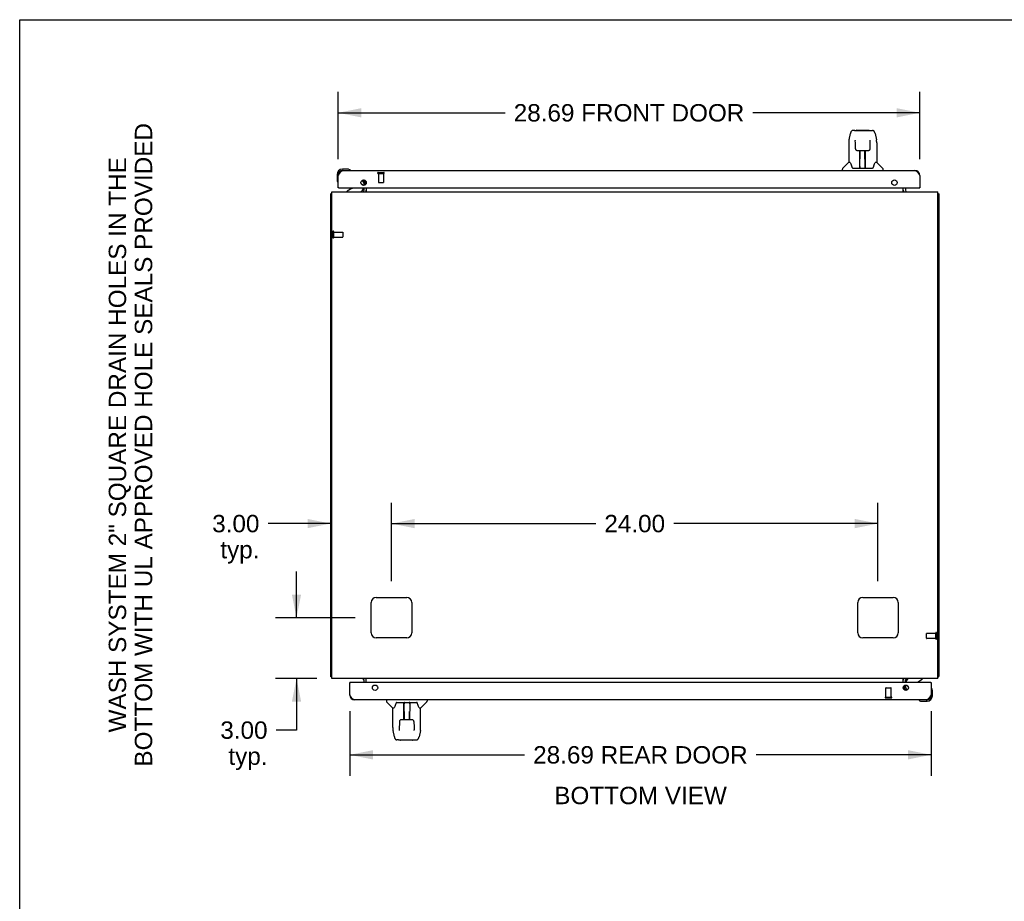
# Model space of a CAD drawing. Header units: inches. Extents: x 0 to 194, y 0 to 126.
# Tile 7 of 16: x 0 to 49, y 82 to 126. Entities that reach past the tile are written whole.
import ezdxf

# ---------------------------------------------------------------- set-up
doc = ezdxf.new("R2010")
doc.units = ezdxf.units.IN
doc.header["$LTSCALE"] = 10.686912
doc.header["$MEASUREMENT"] = 0
doc.linetypes.add('HIDDEN', pattern=[0.2, 0.1, -0.1])
doc.layers.get('0').update_dxf_attribs({"linetype": 'CONTINUOUS'})
for name, color, linetype in [('02___PRT_ALL_AXES', 7, 'CONTINUOUS'), ('DEFAULT_2', 8, 'HIDDEN'), ('DIMENSIONS', 7, 'CONTINUOUS')]:
    doc.layers.add(name, color=color, linetype=linetype)
doc.styles.get("Standard").update_dxf_attribs({"font": 'arial.ttf'})
doc.dimstyles.new('DIMSTYLE_1', dxfattribs={"dimtxt": 0.857239, "dimasz": 1.142985, "dimexe": 0.09, "dimexo": 0.07, "dimgap": 0.0375, "dimtad": 0, "dimtih": 1, "dimtoh": 1, "dimzin": 4, "dimdsep": 46, "dimtxsty": 'Standard', "dimblk": '_FILLED', "dimblk1": '_FILLED', "dimblk2": '_FILLED', "dimcen": 0.09, "dimazin": 1, "dimtfac": 1, "dimtofl": 0, "dimtmove": 0, "dimatfit": 3, "dimldrblk": '_FILLED', "dimfxl": 0, "dimtolj": 1, "dimtzin": 4, "dimarcsym": 0})

# ---------------------------------------------------------------- blocks, each defined once
blk = doc.blocks.new('_FILLED')
at = {"color": 0, "linetype": 'ByBlock'}
blk.add_solid([(0, 0), (-1, 0.2), (-1, -0.2)], dxfattribs=at)
blk = doc.blocks.new('*D2')
at = {"layer": 'DIMENSIONS', "color": 2, "linetype": 'Continuous'}
for p, q in [((15.718, 118.85), (15.718, 122.166)), ((44.406, 118.85), (44.406, 122.166)), ((15.718, 121.137), (23.951, 121.137)), ((44.406, 121.137), (36.172, 121.137))]:
    blk.add_line(p, q, dxfattribs=at)
at = {"layer": 'DIMENSIONS', "color": 2, "linetype": 'Continuous', "xscale": 1.1429852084, "yscale": 1.1429852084, "zscale": 1.1429852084, "rotation": 180}
blk.add_blockref('_FILLED', (15.718, 121.137), dxfattribs=at)
at = {"layer": 'DIMENSIONS', "color": 2, "linetype": 'Continuous', "xscale": 1.1429852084, "yscale": 1.1429852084, "zscale": 1.1429852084}
blk.add_blockref('_FILLED', (44.406, 121.137), dxfattribs=at)
at = {"layer": 'DIMENSIONS', "color": 2, "linetype": 'Continuous', "insert": (30.062, 121.566), "char_height": 0.85724, "width": 11.36399, "attachment_point": 2, "line_spacing_factor": 0.9}
blk.add_mtext('28.69 FRONT DOOR', dxfattribs=at)
blk = doc.blocks.new('*D8')
at = {"layer": 'DIMENSIONS', "color": 2, "linetype": 'Continuous'}
for p, q in [((16.281, 91.626), (16.281, 88.447)), ((44.968, 91.626), (44.968, 88.447)), ((16.281, 89.476), (24.912, 89.476)), ((44.968, 89.476), (36.337, 89.476))]:
    blk.add_line(p, q, dxfattribs=at)
at = {"layer": 'DIMENSIONS', "color": 2, "linetype": 'Continuous', "xscale": 1.1429852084, "yscale": 1.1429852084, "zscale": 1.1429852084, "rotation": 180}
blk.add_blockref('_FILLED', (16.281, 89.476), dxfattribs=at)
at = {"layer": 'DIMENSIONS', "color": 2, "linetype": 'Continuous', "xscale": 1.1429852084, "yscale": 1.1429852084, "zscale": 1.1429852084}
blk.add_blockref('_FILLED', (44.968, 89.476), dxfattribs=at)
at = {"layer": 'DIMENSIONS', "color": 2, "linetype": 'Continuous', "insert": (30.624, 89.904), "char_height": 0.85724, "width": 10.5673, "attachment_point": 2, "line_spacing_factor": 0.9}
blk.add_mtext('28.69 REAR DOOR', dxfattribs=at)
blk = doc.blocks.new('*D25')
at = {"layer": 'DIMENSIONS', "color": 2, "linetype": 'Continuous'}
for p, q in [((13.657, 96.238), (13.657, 98.524)), ((16.543, 96.238), (12.628, 96.238)), ((14.655, 93.238), (12.628, 93.238)), ((13.657, 93.238), (13.657, 90.694)), ((13.657, 90.694), (12.657, 90.694))]:
    blk.add_line(p, q, dxfattribs=at)
at = {"layer": 'DIMENSIONS', "color": 2, "linetype": 'Continuous', "xscale": 1.1429852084, "yscale": 1.1429852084, "zscale": 1.1429852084}
for p, rotation in [((13.657, 96.238), 270), ((13.657, 93.238), 90)]:
    blk.add_blockref('_FILLED', p, dxfattribs=dict(at, rotation=rotation))
at = {"layer": 'DIMENSIONS', "color": 2, "linetype": 'Continuous', "insert": (12.228, 91.123), "char_height": 0.8572, "width": 2.32952, "attachment_point": 3, "line_spacing_factor": 0.9}
blk.add_mtext('3.00\\Ptyp.', dxfattribs=at)
blk = doc.blocks.new('*D26')
at = {"layer": 'DIMENSIONS', "color": 2, "linetype": 'Continuous'}
for p, q in [((18.343, 98.038), (18.343, 101.908)), ((15.343, 100.879), (12.257, 100.879)), ((18.343, 100.879), (20.629, 100.879))]:
    blk.add_line(p, q, dxfattribs=at)
at = {"layer": 'DIMENSIONS', "color": 2, "linetype": 'Continuous', "xscale": 1.1429852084, "yscale": 1.1429852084, "zscale": 1.1429852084}
blk.add_blockref('_FILLED', (15.343, 100.879), dxfattribs=at)
at = {"layer": 'DIMENSIONS', "color": 2, "linetype": 'Continuous', "xscale": 1.1429852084, "yscale": 1.1429852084, "zscale": 1.1429852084, "rotation": 180}
blk.add_blockref('_FILLED', (18.343, 100.879), dxfattribs=at)
at = {"layer": 'DIMENSIONS', "color": 2, "linetype": 'Continuous', "insert": (11.828, 101.308), "char_height": 0.8572, "width": 2.32952, "attachment_point": 3, "line_spacing_factor": 0.9}
blk.add_mtext('3.00\\Ptyp.', dxfattribs=at)
blk = doc.blocks.new('*D27')
at = {"layer": 'DIMENSIONS', "color": 2, "linetype": 'Continuous'}
for p, q in [((18.343, 98.038), (18.343, 101.908)), ((42.343, 98.038), (42.343, 101.908)), ((18.343, 100.879), (28.417, 100.879)), ((42.343, 100.879), (32.269, 100.879))]:
    blk.add_line(p, q, dxfattribs=at)
at = {"layer": 'DIMENSIONS', "color": 2, "linetype": 'Continuous', "xscale": 1.1429852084, "yscale": 1.1429852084, "zscale": 1.1429852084, "rotation": 180}
blk.add_blockref('_FILLED', (18.343, 100.879), dxfattribs=at)
at = {"layer": 'DIMENSIONS', "color": 2, "linetype": 'Continuous', "xscale": 1.1429852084, "yscale": 1.1429852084, "zscale": 1.1429852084}
blk.add_blockref('_FILLED', (42.343, 100.879), dxfattribs=at)
at = {"layer": 'DIMENSIONS', "color": 2, "linetype": 'Continuous', "insert": (30.343, 101.308), "char_height": 0.8572, "width": 2.99556, "attachment_point": 2, "line_spacing_factor": 0.9}
blk.add_mtext('24.00', dxfattribs=at)

msp = doc.modelspace()

# ---------------------------------------------------------------- linework, layer by layer
at = {"color": 7, "linetype": 'Continuous'}
for p, q in [((0, 0), (0, 125.728)), ((0, 125.728), (194.307, 125.728)), ((40.919, 119.805), (40.984, 120.11)), ((41.189, 120.265), (41.108, 120.265)), ((41.19, 120.265), (41.996, 120.265)), ((41.195, 120.265), (41.193, 120.265)), ((41.3, 120.276), (41.886, 120.276)), ((41.997, 120.265), (42.078, 120.265)), ((42.202, 120.11), (42.267, 119.805)), ((40.904, 119.662), (40.904, 118.69)), ((41.227, 119.753), (41.207, 119.753)), ((41.226, 119.789), (41.226, 119.785)), ((41.226, 119.785), (41.226, 119.781)), ((41.226, 119.781), (41.226, 119.773)), ((41.226, 119.773), (41.226, 119.764)), ((41.228, 119.641), (41.226, 119.764)), ((41.233, 119.358), (41.228, 119.641)), ((41.953, 119.358), (41.96, 119.77)), ((41.979, 119.753), (41.959, 119.753)), ((41.96, 119.779), (41.96, 119.783)), ((41.96, 119.77), (41.96, 119.779)), ((42.282, 119.661), (42.282, 118.69)), ((41.314, 119.28), (41.434, 119.28)), ((41.444, 118.434), (41.459, 119.281)), ((41.451, 118.865), (41.451, 119.281)), ((41.457, 119.217), (41.451, 119.217)), ((41.455, 119.056), (41.451, 119.056)), ((41.454, 119.044), (41.451, 119.044)), ((41.47, 119.281), (41.716, 119.281)), ((41.719, 118.414), (41.704, 119.281)), ((41.705, 119.217), (41.735, 119.217)), ((41.708, 119.281), (41.708, 119.217)), ((41.735, 119.056), (41.708, 119.056)), ((41.735, 119.044), (41.708, 119.044)), ((41.735, 118.414), (41.735, 119.281)), ((41.752, 119.28), (41.872, 119.28)), ((40.898, 118.684), (40.601, 118.386)), ((40.977, 118.69), (40.904, 118.69)), ((41.712, 118.816), (41.735, 118.816)), ((41.735, 118.812), (41.712, 118.812)), ((42.282, 118.69), (42.209, 118.69)), ((42.288, 118.684), (42.585, 118.386)), ((15.658, 118.093), (15.658, 117.837)), ((16.177, 118.356), (15.921, 118.356)), ((15.965, 118.296), (15.921, 118.296)), ((16.215, 118.353), (16.177, 118.356)), ((16.313, 118.309), (16.313, 118.309)), ((40.589, 118.296), (40.589, 118.358)), ((41.072, 118.438), (41.077, 118.43)), ((41.107, 118.414), (42.079, 118.414)), ((41.445, 118.486), (41.444, 118.46)), ((41.451, 118.414), (41.451, 118.418)), ((41.718, 118.46), (41.718, 118.486)), ((42.597, 118.296), (42.597, 118.358)), ((15.658, 117.837), (15.661, 117.799)), ((15.703, 117.708), (15.704, 117.704)), ((15.704, 117.704), (15.704, 117.703)), ((16.837, 117.669), (16.918, 117.588)), ((17.052, 117.698), (16.985, 117.659)), ((17.091, 117.642), (16.989, 117.642)), ((15.395, 117.134), (15.343, 117.134)), ((15.384, 117.166), (15.395, 117.157)), ((15.738, 117.442), (15.718, 117.442)), ((16.398, 117.415), (16.16, 117.277)), ((16.16, 117.238), (16.16, 117.277)), ((16.947, 117.442), (16.947, 117.395)), ((44.386, 117.442), (44.406, 117.442)), ((45.302, 117.166), (45.291, 117.157)), ((45.291, 117.134), (45.343, 117.134)), ((15.395, 93.342), (15.343, 93.342)), ((15.384, 93.31), (15.395, 93.319)), ((45.291, 93.342), (45.343, 93.342)), ((45.302, 93.31), (45.291, 93.319)), ((16.301, 93.034), (16.281, 93.034)), ((43.595, 92.834), (43.697, 92.834)), ((43.634, 92.778), (43.701, 92.817)), ((43.739, 93.034), (43.739, 93.081)), ((43.849, 92.807), (43.768, 92.888)), ((44.288, 93.061), (44.526, 93.199)), ((44.526, 93.238), (44.526, 93.199)), ((44.948, 93.034), (44.968, 93.034)), ((44.982, 92.772), (44.982, 92.773)), ((44.983, 92.768), (44.982, 92.772)), ((45.028, 92.639), (45.025, 92.677)), ((45.028, 92.383), (45.028, 92.639)), ((18.089, 92.18), (18.089, 92.118)), ((18.398, 91.792), (18.101, 92.09)), ((18.607, 92.062), (19.579, 92.062)), ((18.951, 91.195), (18.951, 92.062)), ((18.982, 91.195), (18.967, 92.062)), ((18.968, 92.016), (18.968, 91.99)), ((19.242, 92.042), (19.227, 91.195)), ((19.235, 92.062), (19.235, 92.058)), ((19.241, 91.99), (19.242, 92.016)), ((19.614, 92.039), (19.609, 92.046)), ((19.788, 91.792), (20.085, 92.09)), ((20.097, 92.18), (20.097, 92.118)), ((44.373, 92.167), (44.373, 92.167)), ((44.471, 92.123), (44.509, 92.12)), ((44.509, 92.12), (44.765, 92.12)), ((44.722, 92.18), (44.765, 92.18)), ((18.404, 91.786), (18.477, 91.786)), ((18.404, 90.815), (18.404, 91.786)), ((18.951, 91.664), (18.974, 91.664)), ((18.974, 91.66), (18.951, 91.66)), ((18.951, 91.432), (18.978, 91.432)), ((18.951, 91.42), (18.978, 91.42)), ((19.231, 91.42), (19.235, 91.42)), ((19.232, 91.432), (19.235, 91.432)), ((19.235, 91.195), (19.235, 91.611)), ((19.709, 91.786), (19.782, 91.786)), ((19.782, 90.814), (19.782, 91.786)), ((18.733, 91.118), (18.726, 90.706)), ((18.934, 91.196), (18.814, 91.196)), ((18.951, 91.259), (18.981, 91.259)), ((19.216, 91.195), (18.97, 91.195)), ((18.978, 91.195), (18.978, 91.259)), ((19.229, 91.259), (19.235, 91.259)), ((19.372, 91.196), (19.252, 91.196)), ((19.453, 91.118), (19.458, 90.835)), ((18.484, 90.366), (18.419, 90.671)), ((18.707, 90.723), (18.727, 90.723)), ((18.726, 90.706), (18.726, 90.697)), ((18.726, 90.697), (18.726, 90.693)), ((19.458, 90.835), (19.46, 90.713)), ((19.459, 90.723), (19.479, 90.723)), ((19.46, 90.703), (19.46, 90.713)), ((19.46, 90.695), (19.46, 90.703)), ((19.46, 90.691), (19.46, 90.695)), ((19.46, 90.687), (19.46, 90.691)), ((19.767, 90.671), (19.702, 90.366)), ((18.689, 90.212), (18.608, 90.212)), ((18.69, 90.212), (19.496, 90.212)), ((19.386, 90.2), (18.8, 90.2)), ((19.491, 90.212), (19.493, 90.212)), ((19.497, 90.212), (19.578, 90.212))]:
    msp.add_line(p, q, dxfattribs=at)
at = {"color": 3, "linetype": 'Continuous'}
for p, q in [((15.718, 117.442), (15.718, 118.05)), ((15.965, 118.296), (44.159, 118.296)), ((44.406, 118.05), (44.406, 117.442)), ((16.9, 117.806), (16.985, 117.659)), ((17.075, 117.659), (16.979, 117.825)), ((16.989, 117.561), (16.989, 117.642)), ((17.086, 117.649), (17.089, 117.646)), ((17.089, 117.646), (17.092, 117.644)), ((15.343, 93.342), (15.343, 117.134)), ((15.395, 93.238), (15.395, 117.238)), ((15.395, 117.238), (45.291, 117.238)), ((15.738, 117.442), (44.386, 117.442)), ((16.989, 117.323), (16.989, 117.442)), ((17.093, 117.442), (17.093, 117.238)), ((43.593, 117.238), (43.593, 117.442)), ((43.697, 117.442), (43.697, 117.323)), ((45.291, 93.238), (45.291, 117.238)), ((45.343, 117.134), (45.343, 93.342)), ((17.593, 97.238), (19.093, 97.238)), ((41.593, 97.238), (43.093, 97.238)), ((17.343, 95.488), (17.343, 96.988)), ((19.343, 96.988), (19.343, 95.488)), ((41.343, 95.488), (41.343, 96.988)), ((43.343, 96.988), (43.343, 95.488)), ((19.093, 95.238), (17.593, 95.238)), ((43.093, 95.238), (41.593, 95.238)), ((45.291, 93.238), (15.395, 93.238)), ((16.281, 92.427), (16.281, 93.034)), ((44.948, 93.034), (16.301, 93.034)), ((16.989, 93.034), (16.989, 93.153)), ((17.093, 93.034), (17.093, 93.238)), ((43.593, 93.034), (43.593, 93.238)), ((43.597, 92.83), (43.594, 92.833)), ((43.6, 92.827), (43.597, 92.83)), ((43.611, 92.817), (43.707, 92.652)), ((43.697, 93.034), (43.697, 93.153)), ((43.697, 92.834), (43.697, 92.915)), ((43.786, 92.67), (43.701, 92.817)), ((44.968, 93.034), (44.968, 92.427)), ((44.722, 92.18), (16.527, 92.18))]:
    msp.add_line(p, q, dxfattribs=at)
at = {"color": 7, "linetype": 'Continuous'}
for points in [[(41.108, 120.265), (41.104, 120.264), (41.089, 120.262), (41.074, 120.258), (41.06, 120.251), (41.048, 120.243), (41.037, 120.232), (41.028, 120.221), (41.019, 120.209), (41.012, 120.196), (41.005, 120.181), (40.999, 120.164), (40.993, 120.146), (40.988, 120.125), (40.984, 120.11)], [(42.178, 120.187), (42.172, 120.2), (42.165, 120.211), (42.158, 120.222), (42.15, 120.232), (42.14, 120.241), (42.13, 120.249), (42.118, 120.255), (42.106, 120.26), (42.092, 120.263), (42.078, 120.265)], [(42.202, 120.11), (42.199, 120.122), (42.194, 120.141), (42.189, 120.158), (42.184, 120.173), (42.178, 120.187)], [(40.919, 119.805), (40.913, 119.773), (40.908, 119.731), (40.905, 119.688), (40.904, 119.662)], [(41.225, 119.793), (41.225, 119.793), (41.225, 119.793), (41.225, 119.793), (41.226, 119.792), (41.226, 119.791), (41.226, 119.79), (41.226, 119.789)], [(41.96, 119.783), (41.96, 119.787), (41.96, 119.789), (41.96, 119.79), (41.96, 119.791), (41.961, 119.792), (41.961, 119.793), (41.961, 119.793)], [(42.282, 119.661), (42.281, 119.689), (42.278, 119.731), (42.273, 119.774), (42.267, 119.805)], [(41.233, 119.358), (41.235, 119.346), (41.238, 119.333), (41.243, 119.321), (41.251, 119.31), (41.26, 119.301), (41.27, 119.293), (41.281, 119.287), (41.293, 119.283), (41.305, 119.281), (41.313, 119.28)], [(41.434, 119.28), (41.437, 119.28), (41.446, 119.281), (41.455, 119.281), (41.464, 119.281), (41.47, 119.281)], [(41.716, 119.281), (41.724, 119.281), (41.733, 119.281), (41.741, 119.281), (41.75, 119.28), (41.752, 119.28)], [(41.873, 119.28), (41.882, 119.281), (41.894, 119.283), (41.906, 119.287), (41.917, 119.294), (41.928, 119.302), (41.936, 119.311), (41.943, 119.323), (41.949, 119.335), (41.952, 119.348), (41.953, 119.358)], [(40.974, 118.69), (40.979, 118.68), (40.993, 118.652), (41.008, 118.617), (41.023, 118.574), (41.04, 118.525), (41.054, 118.478)], [(42.132, 118.478), (42.146, 118.524), (42.162, 118.572), (42.177, 118.615), (42.193, 118.651), (42.207, 118.679), (42.212, 118.69)], [(16.313, 118.309), (16.311, 118.31), (16.31, 118.31), (16.306, 118.311)], [(41.054, 118.478), (41.057, 118.47), (41.062, 118.457), (41.067, 118.446), (41.072, 118.438)], [(41.077, 118.43), (41.083, 118.424), (41.09, 118.419), (41.097, 118.416), (41.105, 118.414), (41.107, 118.414)], [(42.079, 118.414), (42.08, 118.414), (42.088, 118.416), (42.096, 118.419), (42.103, 118.424)], [(42.103, 118.424), (42.109, 118.43), (42.114, 118.437)], [(42.114, 118.437), (42.119, 118.446), (42.124, 118.456), (42.129, 118.469), (42.132, 118.478)], [(15.704, 117.703), (15.705, 117.701), (15.705, 117.701)], [(44.982, 92.773), (44.981, 92.775), (44.981, 92.775)], [(18.554, 91.998), (18.54, 91.952), (18.524, 91.904), (18.509, 91.861), (18.494, 91.825), (18.48, 91.797), (18.474, 91.786)], [(18.572, 92.039), (18.567, 92.03), (18.562, 92.02), (18.557, 92.007), (18.554, 91.998)], [(18.583, 92.052), (18.578, 92.046), (18.572, 92.039)], [(18.607, 92.062), (18.606, 92.062), (18.598, 92.061), (18.59, 92.057), (18.583, 92.052)], [(19.609, 92.046), (19.603, 92.052), (19.596, 92.057), (19.589, 92.06), (19.581, 92.062), (19.579, 92.062)], [(19.632, 91.998), (19.629, 92.006), (19.624, 92.019), (19.619, 92.03), (19.614, 92.039)], [(19.712, 91.786), (19.707, 91.796), (19.693, 91.824), (19.678, 91.859), (19.663, 91.902), (19.646, 91.951), (19.632, 91.998)], [(44.373, 92.167), (44.375, 92.166), (44.376, 92.166), (44.38, 92.165)], [(18.813, 91.196), (18.804, 91.195), (18.792, 91.193), (18.78, 91.189), (18.769, 91.182), (18.759, 91.174), (18.75, 91.165), (18.743, 91.154), (18.737, 91.141), (18.734, 91.129), (18.733, 91.118)], [(18.97, 91.195), (18.962, 91.195), (18.953, 91.195), (18.945, 91.196), (18.936, 91.196), (18.934, 91.196)], [(19.252, 91.196), (19.249, 91.196), (19.24, 91.196), (19.231, 91.195), (19.222, 91.195), (19.216, 91.195)], [(19.453, 91.118), (19.451, 91.13), (19.448, 91.143), (19.443, 91.155), (19.435, 91.166), (19.426, 91.175), (19.416, 91.183), (19.405, 91.189), (19.393, 91.193), (19.381, 91.195), (19.373, 91.196)], [(18.404, 90.815), (18.405, 90.787), (18.408, 90.745), (18.413, 90.703), (18.419, 90.671)], [(18.484, 90.366), (18.487, 90.354), (18.492, 90.335), (18.497, 90.318), (18.502, 90.303), (18.508, 90.289)], [(18.726, 90.693), (18.726, 90.689), (18.726, 90.687), (18.726, 90.686), (18.726, 90.685), (18.726, 90.684), (18.725, 90.683), (18.725, 90.683)], [(19.461, 90.683), (19.461, 90.683), (19.461, 90.683), (19.461, 90.683), (19.461, 90.684), (19.46, 90.685), (19.46, 90.686), (19.46, 90.687)], [(19.578, 90.212), (19.582, 90.212), (19.597, 90.214), (19.612, 90.218), (19.626, 90.225), (19.638, 90.234), (19.649, 90.244), (19.658, 90.255), (19.667, 90.267), (19.674, 90.28), (19.681, 90.295), (19.687, 90.312), (19.693, 90.33), (19.698, 90.351), (19.702, 90.366)], [(19.767, 90.671), (19.773, 90.703), (19.778, 90.745), (19.781, 90.788), (19.782, 90.814)], [(18.508, 90.289), (18.514, 90.276), (18.521, 90.265), (18.528, 90.254), (18.536, 90.244), (18.546, 90.236), (18.556, 90.228), (18.568, 90.221), (18.58, 90.216), (18.594, 90.213), (18.608, 90.212)]]:
    msp.add_lwpolyline(points, dxfattribs=at)
at = {"color": 3, "linetype": 'Continuous'}
for points in [[(15.718, 118.05), (15.728, 118.066), (15.739, 118.082), (15.749, 118.098), (15.759, 118.113), (15.769, 118.129), (15.78, 118.144), (15.79, 118.159), (15.8, 118.173), (15.81, 118.187), (15.821, 118.2), (15.831, 118.212), (15.841, 118.224), (15.852, 118.235), (15.862, 118.245), (15.872, 118.255), (15.882, 118.263), (15.893, 118.271), (15.903, 118.277), (15.913, 118.283), (15.923, 118.288), (15.934, 118.291), (15.944, 118.294), (15.954, 118.296), (15.965, 118.296)], [(44.159, 118.296), (44.169, 118.296), (44.18, 118.294), (44.19, 118.291), (44.2, 118.288), (44.21, 118.283), (44.221, 118.277), (44.231, 118.271), (44.241, 118.263), (44.251, 118.255), (44.262, 118.245), (44.272, 118.235), (44.282, 118.224), (44.293, 118.212), (44.303, 118.2), (44.313, 118.187), (44.323, 118.173), (44.334, 118.159), (44.344, 118.144), (44.354, 118.129), (44.364, 118.113), (44.375, 118.098), (44.385, 118.082), (44.395, 118.066), (44.406, 118.05)], [(17.075, 117.659), (17.076, 117.657), (17.078, 117.656), (17.08, 117.654), (17.082, 117.653), (17.084, 117.651), (17.086, 117.649)], [(15.36, 117.151), (15.357, 117.149), (15.355, 117.148), (15.352, 117.147), (15.35, 117.145), (15.348, 117.143), (15.346, 117.142), (15.345, 117.14), (15.344, 117.138), (15.343, 117.137), (15.343, 117.135), (15.343, 117.134)], [(15.384, 117.166), (15.382, 117.164), (15.38, 117.162), (15.377, 117.16), (15.375, 117.159), (15.372, 117.157), (15.369, 117.155), (15.366, 117.154), (15.36, 117.151)], [(45.302, 117.166), (45.304, 117.164), (45.306, 117.162), (45.309, 117.16), (45.311, 117.159), (45.314, 117.157), (45.317, 117.155), (45.32, 117.154)], [(45.32, 117.154), (45.326, 117.151), (45.329, 117.149), (45.331, 117.148), (45.334, 117.147), (45.336, 117.145), (45.338, 117.143), (45.34, 117.142), (45.341, 117.14), (45.342, 117.138), (45.343, 117.137), (45.343, 117.135), (45.343, 117.134)], [(15.366, 93.322), (15.36, 93.325), (15.357, 93.327), (15.355, 93.328), (15.352, 93.33), (15.35, 93.331), (15.348, 93.333), (15.346, 93.334), (15.345, 93.336), (15.344, 93.338), (15.343, 93.339), (15.343, 93.341), (15.343, 93.342)], [(15.384, 93.31), (15.382, 93.312), (15.38, 93.314), (15.377, 93.316), (15.375, 93.317), (15.372, 93.319), (15.369, 93.321), (15.366, 93.322)], [(45.302, 93.31), (45.304, 93.312), (45.306, 93.314), (45.309, 93.316), (45.311, 93.317), (45.314, 93.319), (45.317, 93.321), (45.32, 93.322), (45.326, 93.325)], [(45.326, 93.325), (45.329, 93.327), (45.331, 93.328), (45.334, 93.33), (45.336, 93.331), (45.338, 93.333), (45.34, 93.334), (45.341, 93.336), (45.342, 93.338), (45.343, 93.339), (45.343, 93.341), (45.343, 93.342)], [(43.611, 92.817), (43.61, 92.819), (43.608, 92.82), (43.606, 92.822), (43.604, 92.824), (43.602, 92.825), (43.6, 92.827)], [(16.527, 92.18), (16.517, 92.181), (16.506, 92.182), (16.496, 92.185), (16.486, 92.188), (16.476, 92.193), (16.465, 92.199), (16.455, 92.205), (16.445, 92.213), (16.435, 92.222), (16.424, 92.231), (16.414, 92.241), (16.404, 92.252), (16.394, 92.264), (16.383, 92.277), (16.373, 92.29), (16.363, 92.303), (16.352, 92.318), (16.342, 92.332), (16.332, 92.347), (16.322, 92.363), (16.311, 92.378), (16.301, 92.394), (16.291, 92.41), (16.281, 92.427)], [(44.968, 92.427), (44.958, 92.41), (44.947, 92.394), (44.937, 92.378), (44.927, 92.363), (44.917, 92.347), (44.906, 92.332), (44.896, 92.318), (44.886, 92.303), (44.876, 92.29), (44.865, 92.277), (44.855, 92.264), (44.845, 92.252), (44.835, 92.241), (44.824, 92.231), (44.814, 92.222), (44.804, 92.213), (44.793, 92.205), (44.783, 92.199), (44.773, 92.193), (44.763, 92.188), (44.752, 92.185), (44.742, 92.182), (44.732, 92.181), (44.722, 92.18)]]:
    msp.add_lwpolyline(points, dxfattribs=at)
for centre in [(16.968, 117.692), (43.156, 117.692), (17.531, 92.784), (43.718, 92.784)]:
    msp.add_circle(centre, 0.133, dxfattribs=at)
at = {"color": 7, "linetype": 'Continuous'}
for centre, radius, start, end in [((41.3, 120.257), 0.0197, 90, 156.393), ((41.886, 120.257), 0.0197, 23.607, 90), ((40.912, 118.67), 0.0197, 90, 135), ((42.274, 118.67), 0.0197, 45, 90), ((15.921, 118.093), 0.263, 90, 180), ((15.921, 118.093), 0.203, 90, 180), ((16.177, 118.106), 0.25, 59.1101, 90), ((16.298, 118.311), 0.015, 270, 353.6204), ((16.298, 118.308), 0.015, 6.3796, 59.1101), ((40.628, 118.358), 0.0394, 135, 180), ((41.463, 118.434), 0.0197, 179, 270), ((41.463, 118.434), 0.0197, 260.739, 269.9232), ((41.699, 118.434), 0.0197, 270, 1), ((41.699, 118.434), 0.0197, 270.0771, 272.6469), ((42.558, 118.358), 0.0394, 0, 45), ((15.908, 117.837), 0.25, 180, 210.8899), ((15.706, 117.716), 0.015, 210.8899, 263.6204), ((15.703, 117.716), 0.015, 276.3796, 360), ((16.847, 117.518), 0.1, 27.0268, 45), ((16.348, 117.502), 0.1, 300.092, 323.4532), ((16.79, 117.395), 0.157, 270, 360), ((16.904, 117.323), 0.189, 333.2653, 360), ((43.782, 117.323), 0.189, 180, 206.7347), ((16.904, 93.153), 0.189, 0, 26.7347), ((43.782, 93.153), 0.189, 153.2653, 180), ((43.896, 93.081), 0.157, 90, 180), ((43.839, 92.958), 0.1, 207.0268, 225), ((44.338, 92.975), 0.1, 120.092, 143.4532), ((44.765, 92.383), 0.263, 270, 360), ((44.765, 92.383), 0.203, 270, 360), ((44.983, 92.76), 0.015, 96.3796, 180), ((44.98, 92.76), 0.015, 30.8899, 83.6204), ((44.778, 92.639), 0.25, 0, 30.8899), ((18.128, 92.118), 0.0394, 180, 225), ((18.987, 92.042), 0.0197, 90, 181), ((18.987, 92.042), 0.0197, 90.0771, 92.6469), ((19.223, 92.042), 0.0197, 359, 90), ((19.223, 92.042), 0.0197, 80.739, 89.9232), ((20.058, 92.118), 0.0394, 315, 360), ((44.388, 92.165), 0.015, 90, 173.6204), ((44.388, 92.168), 0.015, 186.3796, 239.1101), ((44.509, 92.37), 0.25, 239.1101, 270), ((18.412, 91.806), 0.0197, 225, 270), ((19.774, 91.806), 0.0197, 270, 315), ((18.8, 90.219), 0.0197, 203.607, 270), ((19.386, 90.219), 0.0197, 270, 336.393)]:
    msp.add_arc(centre, radius, start, end, dxfattribs=at)
at = {"color": 3, "linetype": 'Continuous'}
for centre, radius, start, end in [((15.965, 118.05), 0.246, 90, 180), ((44.159, 118.05), 0.246, 0, 90), ((16.956, 117.642), 0.033, 0, 30), ((15.532, 117.049), 0.189, 136.4873, 141.7194), ((15.738, 117.462), 0.02, 180, 270), ((16.904, 117.323), 0.085, 270, 360), ((43.782, 117.323), 0.085, 180, 270), ((44.386, 117.462), 0.02, 270, 360), ((45.154, 117.049), 0.189, 38.2806, 43.5127), ((17.593, 96.988), 0.25, 90, 180), ((19.093, 96.988), 0.25, 0, 90), ((41.593, 96.988), 0.25, 90, 180), ((43.093, 96.988), 0.25, 0, 90), ((17.593, 95.488), 0.25, 180, 270), ((19.093, 95.488), 0.25, 270, 360), ((41.593, 95.488), 0.25, 180, 270), ((43.093, 95.488), 0.25, 270, 360), ((15.532, 93.427), 0.189, 218.2806, 223.5127), ((45.154, 93.427), 0.189, 316.4873, 321.7194), ((16.301, 93.014), 0.02, 90, 180), ((16.904, 93.153), 0.085, 0, 90), ((43.782, 93.153), 0.085, 90, 180), ((43.73, 92.834), 0.033, 180, 210), ((44.948, 93.014), 0.02, 0, 90), ((16.527, 92.427), 0.246, 180, 270), ((44.722, 92.427), 0.246, 270, 360)]:
    msp.add_arc(centre, radius, start, end, dxfattribs=at)
at = {"color": 7, "linetype": 'Continuous'}
for centre, major_axis, start_param, end_param in [((41.443, 118.454), (0, 0.0394), -2.940151, -2.835726), ((41.719, 118.454), (0.0394, 0), -1.875951, -1.570796), ((18.967, 92.023), (0.0394, 0), 1.265642, 1.570796), ((19.243, 92.023), (0, 0.0394), 0.201441, 0.305866)]:
    msp.add_ellipse(centre, major_axis=major_axis, ratio=1, start_param=start_param, end_param=end_param, dxfattribs=at)
at = {"layer": '02___PRT_ALL_AXES', "color": 8, "linetype": 'HIDDEN'}
for p, q in [((17.698, 118.149), (17.698, 117.702)), ((17.698, 118.149), (17.946, 118.149)), ((17.946, 118.149), (17.946, 117.702)), ((15.49, 115.258), (15.49, 115.01)), ((15.49, 115.258), (15.937, 115.258)), ((15.49, 115.01), (15.937, 115.01)), ((45.196, 95.466), (44.749, 95.466)), ((45.196, 95.218), (44.749, 95.218)), ((45.196, 95.218), (45.196, 95.466)), ((42.74, 92.327), (42.74, 92.774)), ((42.74, 92.327), (42.988, 92.327)), ((42.988, 92.327), (42.988, 92.774))]:
    msp.add_line(p, q, dxfattribs=at)
at = {"layer": '02___PRT_ALL_AXES', "color": 7, "linetype": 'Continuous'}
for centre, start, end in [((15.921, 118.093), 175.1015, 175.7578), ((15.921, 118.093), 170.8498, 171.3733), ((44.765, 92.383), 350.8498, 351.3733), ((44.765, 92.383), 355.1015, 355.7578)]:
    msp.add_arc(centre, 0.263, start, end, dxfattribs=at)
at = {"layer": 'DEFAULT_2', "color": 8, "linetype": 'HIDDEN'}
for p, q in [((17.68, 118.192), (17.964, 118.192)), ((17.68, 118.149), (17.964, 118.149)), ((17.708, 117.692), (17.936, 117.692)), ((15.447, 115.276), (15.447, 114.992)), ((15.49, 115.276), (15.49, 114.992)), ((15.947, 115.248), (15.947, 115.02)), ((44.739, 95.228), (44.739, 95.456)), ((45.196, 95.2), (45.196, 95.484)), ((45.239, 95.2), (45.239, 95.484)), ((42.75, 92.784), (42.978, 92.784)), ((42.722, 92.327), (43.006, 92.327)), ((42.722, 92.284), (43.006, 92.284))]:
    msp.add_line(p, q, dxfattribs=at)
for centre, radius, start, end in [((17.68, 118.171), 0.0215, 90, 270), ((17.964, 118.171), 0.0215, 270, 90), ((17.708, 117.702), 0.01, 180, 270), ((17.936, 117.702), 0.01, 270, 360), ((15.469, 115.276), 0.0215, 0, 180), ((15.937, 115.248), 0.01, 0, 90), ((15.469, 114.992), 0.0215, 180, 360), ((15.937, 115.02), 0.01, 270, 360), ((44.749, 95.456), 0.01, 90, 180), ((44.749, 95.228), 0.01, 180, 270), ((45.218, 95.484), 0.0215, 360, 180), ((45.218, 95.2), 0.0215, 180, 0), ((42.75, 92.774), 0.01, 90, 180), ((42.978, 92.774), 0.01, 0, 90), ((42.722, 92.306), 0.0215, 90, 270), ((43.006, 92.306), 0.0215, 270, 90)]:
    msp.add_arc(centre, radius, start, end, dxfattribs=at)

# ---------------------------------------------------------------- texts
at = {"layer": 'DIMENSIONS', "color": 2, "linetype": 'Continuous', "insert": (4.393, 104.763), "char_height": 0.85724, "width": 31.67641, "attachment_point": 2, "rotation": 90, "line_spacing_factor": 0.9}
msp.add_mtext('WASH SYSTEM 2" SQUARE DRAIN HOLES IN THE\\PBOTTOM WITH UL APPROVED HOLE SEALS PROVIDED', dxfattribs=at)
at = {"layer": 'DIMENSIONS', "color": 2, "linetype": 'Continuous', "insert": (30.631, 87.899), "char_height": 0.85724, "width": 8.49591, "attachment_point": 2, "line_spacing_factor": 0.9}
msp.add_mtext('BOTTOM VIEW', dxfattribs=at)

# ---------------------------------------------------------------- dimensions: what is measured, and where the dimension line sits
at = {"layer": 'DIMENSIONS', "color": 2, "linetype": 'Continuous'}
for base, p1, p2, angle, text, picture, middle in [((15.718, 121.137), (44.406, 118.78), (15.718, 118.78), 180, '<> FRONT DOOR', '*D2', (30.062, 121.137)), ((13.657, 96.238), (12.558, 93.238), (16.613, 96.238), 90, '<>\\Ptyp.', '*D25', (11.064, 90.052))]:
    dim = msp.add_linear_dim(base=base, p1=p1, p2=p2, angle=angle, text=text, dimstyle='DIMSTYLE_1', dxfattribs=at)
    dim.commit()
    dim.dimension.update_dxf_attribs({"geometry": picture, "text_midpoint": middle, "dimtype": 160})
for base, p1, p2, text, picture, middle in [((18.343, 100.879), (15.343, 93.432), (18.343, 97.968), '<>\\Ptyp.', '*D26', (10.664, 100.236)), ((44.968, 89.476), (16.281, 91.696), (44.968, 91.696), '<> REAR DOOR', '*D8', (30.624, 89.476))]:
    dim = msp.add_linear_dim(base=base, p1=p1, p2=p2, text=text, dimstyle='DIMSTYLE_1', dxfattribs=at)
    dim.commit()
    dim.dimension.update_dxf_attribs({"geometry": picture, "text_midpoint": middle, "dimtype": 160})
dim = msp.add_linear_dim(base=(42.343, 100.879), p1=(18.343, 97.968), p2=(42.343, 97.968), dimstyle='DIMSTYLE_1', dxfattribs=at)
dim.commit()
dim.dimension.update_dxf_attribs({"geometry": '*D27', "text_midpoint": (30.332, 100.874), "dimtype": 160})

doc.saveas('drawing.dxf')
